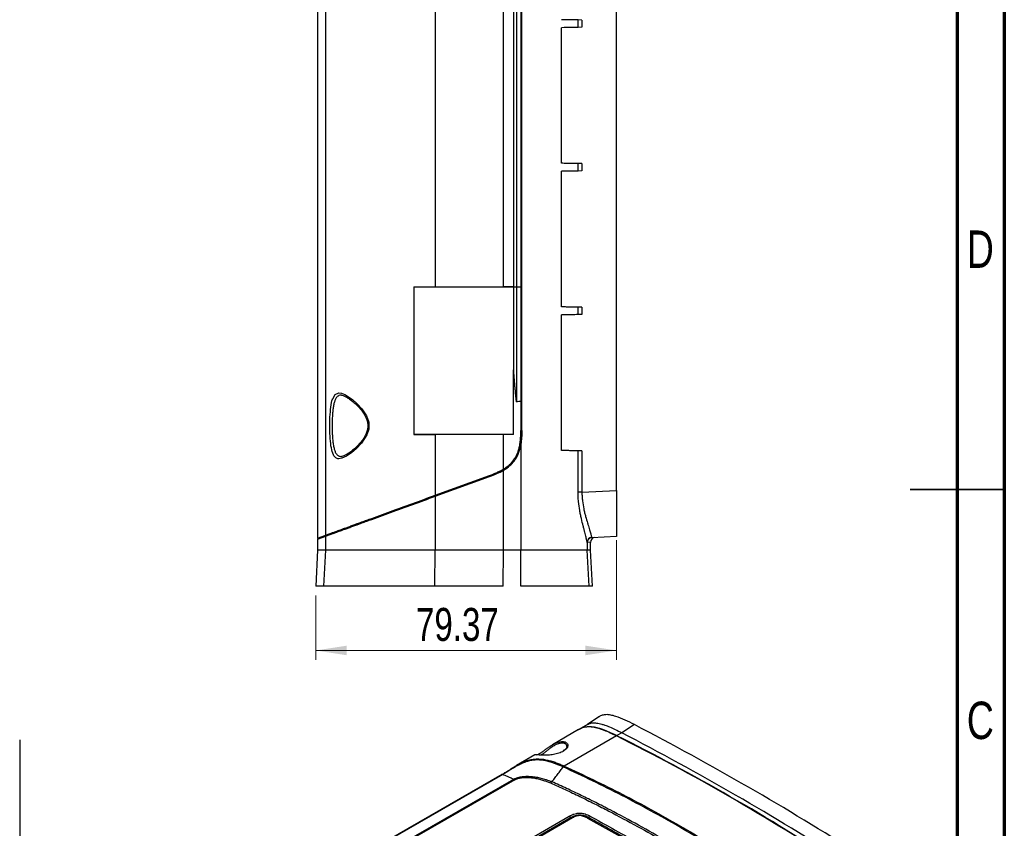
# Model space of a CAD drawing. Header units: inches. Extents: x 0.6 to 16.3, y 0.2 to 11.5.
# Tile 21 of 24: x 12.2 to 16.3, y 4.4 to 7.8. Entities that reach past the tile are written whole.
import ezdxf

# ---------------------------------------------------------------- set-up
doc = ezdxf.new("R2010")
doc.units = ezdxf.units.IN
doc.header["$MEASUREMENT"] = 0
doc.styles.add('SLDTEXTSTYLE0', font='TXT', dxfattribs={"width": 0.75})
doc.dimstyles.new('SLDDIMSTYLE3', dxfattribs={"dimtxt": 0.137795, "dimasz": 0.13, "dimexe": 0, "dimexo": 0.0625, "dimgap": 0.034449, "dimtad": 1, "dimlfac": 2.5, "dimrnd": 1e-09, "dimzin": 12, "dimdsep": 46, "dimtxsty": 'SLDTEXTSTYLE0', "dimsah": 1, "dimcen": 0.09, "dimadec": 0, "dimazin": 3, "dimtfac": 1, "dimtofl": 0, "dimtmove": 0, "dimatfit": 3, "dimfxl": 1, "dimfrac": 2, "dimtolj": 1, "dimtzin": 12, "dimarcsym": 0})

# ---------------------------------------------------------------- blocks, each defined once
blk = doc.blocks.new('_D_6')
at = {"color": 7, "linetype": 'Continuous', "lineweight": 18}
for p, q in [((14.7187, 5.635), (14.7187, 5.1344)), ((13.4616, 5.403), (13.4616, 5.1344)), ((13.4616, 5.1738), (14.7187, 5.1738))]:
    blk.add_line(p, q, dxfattribs=at)
for points in [[(13.4616, 5.1738), (13.5916, 5.1538), (13.5916, 5.1938)], [(14.7187, 5.1738), (14.5887, 5.1938), (14.5887, 5.1538)]]:
    blk.add_solid(points, dxfattribs=at)
at = {"color": 7, "linetype": 'Continuous', "lineweight": 18, "insert": (13.8807, 5.3514), "char_height": 0.1378, "attachment_point": 1, "style": 'SLDTEXTSTYLE0'}
blk.add_mtext('79.37', dxfattribs=at)

msp = doc.modelspace()

# ---------------------------------------------------------------- linework, layer by layer
at = {"color": 7, "linetype": 'Continuous', "lineweight": 70}
for p, q in [((16.3386, 11.4961), (16.3386, 0.1969)), ((16.1417, 11.2992), (16.1417, 0.3937))]:
    msp.add_line(p, q, dxfattribs=at)
at = {"color": 7, "linetype": 'Continuous', "lineweight": 25}
for p, q in [((13.9614, 10.3624), (13.9614, 6.6928)), ((14.7187, 5.8421), (14.7187, 10.3427)), ((14.246, 6.6928), (14.246, 10.2532)), ((14.3227, 6.0924), (14.3227, 10.0924)), ((14.2887, 6.6924), (14.2887, 9.4924)), ((14.3007, 9.4924), (14.3007, 6.6924)), ((14.3187, 9.4924), (14.3187, 6.6924)), ((13.5037, 5.6558), (13.5037, 7.9569)), ((13.4695, 7.919), (13.4695, 5.6433)), ((14.4892, 7.2091), (14.4892, 7.7757)), ((14.5578, 7.7769), (14.5578, 7.8079)), ((14.574, 7.8076), (14.5578, 7.8079)), ((14.574, 7.7772), (14.5578, 7.7769)), ((14.574, 7.8076), (14.574, 7.7772)), ((14.5578, 7.1769), (14.5578, 7.2079)), ((14.574, 7.2076), (14.5578, 7.2079)), ((14.574, 7.2076), (14.574, 7.1772)), ((14.4892, 6.6091), (14.4892, 7.1757)), ((14.574, 7.1772), (14.5578, 7.1769)), ((13.8719, 6.6924), (13.8715, 6.6928)), ((13.8715, 6.6928), (13.8715, 6.076)), ((13.8719, 6.6924), (13.8719, 6.0764)), ((14.2879, 6.6924), (14.2882, 6.6928)), ((14.2887, 6.6924), (14.3007, 6.6924)), ((14.3007, 6.6924), (14.3187, 6.6924)), ((14.5578, 6.5769), (14.5578, 6.6079)), ((14.574, 6.6076), (14.5578, 6.6079)), ((14.574, 6.6076), (14.574, 6.5772)), ((14.4892, 6.0091), (14.4892, 6.5757)), ((14.574, 6.5772), (14.5578, 6.5769)), ((14.2879, 6.0764), (14.2879, 6.3467)), ((14.2882, 6.076), (14.2882, 6.3466)), ((14.3187, 6.2153), (14.3187, 6.0924)), ((14.3227, 6.1025), (14.3187, 6.1024)), ((13.8719, 6.0764), (13.8715, 6.076)), ((13.9614, 6.076), (13.9614, 5.8224)), ((14.246, 5.9316), (14.246, 6.076)), ((14.2879, 6.0764), (14.2882, 6.076)), ((14.3187, 6.0352), (14.3187, 5.5924)), ((14.5578, 5.8346), (14.5578, 6.0079)), ((14.574, 6.0076), (14.5578, 6.0079)), ((14.574, 6.0076), (14.574, 5.8346)), ((14.246, 5.5924), (14.246, 5.9269)), ((13.9614, 5.8224), (14.1871, 5.9045)), ((13.9614, 5.8181), (14.1884, 5.9007)), ((14.574, 5.8346), (14.7187, 5.8421)), ((14.7187, 5.8421), (14.7187, 5.6504)), ((13.9614, 5.8181), (13.9614, 5.5924)), ((14.574, 5.8346), (14.5578, 5.8346)), ((13.5619, 5.677), (13.5619, 5.6733)), ((13.4695, 5.6433), (13.5037, 5.6558)), ((13.4695, 5.6391), (13.5037, 5.6515)), ((13.4695, 5.6391), (13.4695, 5.5924)), ((13.5037, 5.5924), (13.5037, 5.6515)), ((13.5195, 5.6615), (13.526, 5.6616)), ((13.5619, 5.6733), (13.5619, 5.6727)), ((14.7187, 5.6504), (14.615, 5.645)), ((14.5957, 5.6259), (14.5957, 5.5924)), ((14.6095, 5.5924), (14.6095, 5.6257)), ((13.4695, 5.5924), (13.4616, 5.4424)), ((13.5037, 5.5924), (13.4695, 5.5924)), ((13.4959, 5.4424), (13.5037, 5.5924)), ((13.9595, 5.4424), (13.9614, 5.5924)), ((14.246, 5.5924), (13.9614, 5.5924)), ((14.2445, 5.4424), (14.246, 5.5924)), ((14.3187, 5.4424), (14.3187, 5.5924)), ((14.6036, 5.4424), (14.5957, 5.5924)), ((14.6095, 5.5924), (14.5957, 5.5924)), ((14.6174, 5.4424), (14.6095, 5.5924)), ((13.4959, 5.4424), (13.4616, 5.4424)), ((14.2445, 5.4424), (13.9595, 5.4424)), ((14.6174, 5.4424), (14.6036, 5.4424)), ((14.645, 4.8965), (14.5965, 4.8641)), ((14.5973, 4.8646), (14.5612, 4.8438)), ((14.793, 4.8638), (14.7401, 4.8299)), ((14.5597, 4.8429), (14.4504, 4.7798)), ((14.7177, 4.817), (14.4995, 4.691)), ((14.7401, 4.8299), (14.7192, 4.8179)), ((12.2249, 4.8007), (12.2249, 4.2472)), ((14.3765, 4.7371), (14.3003, 4.6931)), ((14.2389, 4.6556), (13.7631, 4.3809)), ((14.2434, 4.6557), (13.7676, 4.3811)), ((14.2874, 4.6352), (13.8235, 4.3674)), ((14.2929, 4.6332), (13.829, 4.3655)), ((14.1281, 4.2543), (14.5212, 4.4812)), ((14.5256, 4.4739), (14.1326, 4.247)), ((14.535, 4.4745), (14.1403, 4.2467)), ((14.5212, 4.4812), (14.5256, 4.4739)), ((14.602, 4.4703), (14.6021, 4.4753)), ((14.6021, 4.4753), (14.6062, 4.4826))]:
    msp.add_line(p, q, dxfattribs=at)
at = {"color": 8, "linetype": 'Continuous', "lineweight": 25}
for p, q in [((13.5667, 5.9845), (13.5691, 5.9847)), ((14.2562, 5.9334), (14.2562, 5.9387)), ((14.6095, 5.6257), (14.596, 5.625)), ((14.5256, 4.4691), (14.5256, 4.4739))]:
    msp.add_line(p, q, dxfattribs=at)
at = {"color": 7, "linetype": 'Continuous', "lineweight": 35}
for p, q in [((16.3386, 5.8465), (15.9449, 5.8465)), ((16.1417, 5.8465), (16.3386, 5.8465))]:
    msp.add_line(p, q, dxfattribs=at)
at = {"color": 8, "linetype": 'Continuous', "lineweight": 25, "flags": 128}
msp.add_lwpolyline([(13.5328, 6.2256), (13.5426, 6.2437), (13.5576, 6.2503), (13.5697, 6.2485), (13.5836, 6.2428), (13.6153, 6.2217), (13.6352, 6.2045), (13.6545, 6.1837), (13.6738, 6.1544), (13.6829, 6.1271), (13.6836, 6.1024), (13.6829, 6.0977), (13.6755, 6.0742), (13.6536, 6.04), (13.6324, 6.0177), (13.6108, 5.9996), (13.5899, 5.9854), (13.5712, 5.9767), (13.5579, 5.9745), (13.5579, 5.9745)], dxfattribs=at)
at = {"color": 7, "linetype": 'Continuous', "lineweight": 25}
for centre, radius, start, end in [((14.6157, 5.6258), 0.02, 93.2369, 179.7915), ((14.616, 5.625), 0.02, 93.0036, 180.0045), ((14.6295, 5.6257), 0.02, 93, 180.7657), ((9.1794, -5.9462), 12.1807, 57.44818, 62.55719), ((9.1282, -5.9768), 12.177, 57.44818, 62.55719)]:
    msp.add_arc(centre, radius, start, end, dxfattribs=at)
for centre in [(11.8665, -7.9087), (11.8681, -7.9079)]:
    msp.add_ellipse(centre, major_axis=(-1.0176, 13.5209), ratio=0.715187, start_param=5.777804, end_param=5.880734, dxfattribs=at)
for points, knots in [([(14.5578, 7.8079), (14.5496, 7.808), (14.5397, 7.8082), (14.5224, 7.8085), (14.5161, 7.8086), (14.503, 7.8088), (14.4962, 7.809), (14.4892, 7.8091)], [0, 0, 0, 0, 0.5, 0.5, 0.75, 0.75, 1, 1, 1, 1]), ([(14.5578, 7.7769), (14.5496, 7.7768), (14.5397, 7.7766), (14.5163, 7.7762), (14.5032, 7.776), (14.4892, 7.7757)], [0, 0, 0, 0, 0.5, 0.5, 1, 1, 1, 1]), ([(14.5578, 7.2079), (14.5496, 7.208), (14.5397, 7.2082), (14.5224, 7.2085), (14.5161, 7.2086), (14.503, 7.2088), (14.4962, 7.209), (14.4892, 7.2091)], [0, 0, 0, 0, 0.5, 0.5, 0.75, 0.75, 1, 1, 1, 1]), ([(14.5578, 7.1769), (14.5496, 7.1768), (14.5397, 7.1766), (14.5163, 7.1762), (14.5032, 7.176), (14.4892, 7.1757)], [0, 0, 0, 0, 0.5, 0.5, 1, 1, 1, 1]), ([(14.2887, 6.3489), (14.2887, 6.3536), (14.2887, 6.363), (14.2887, 6.3773), (14.2887, 6.394), (14.2887, 6.4131), (14.2887, 6.4417), (14.2887, 6.4776), (14.2887, 6.5205), (14.2887, 6.5635), (14.2887, 6.6064), (14.2887, 6.6423), (14.2887, 6.6709), (14.2887, 6.6852), (14.2887, 6.6924)], [0, 0, 0, 0, 0.0410495, 0.0827258, 0.1250304, 0.1866941, 0.2500079, 0.3749694, 0.4999394, 0.6249295, 0.7499426, 0.8749706, 0.9374861, 1, 1, 1, 1]), ([(14.3007, 6.6924), (14.3007, 6.6724), (14.3007, 6.6325), (14.3007, 6.5725), (14.3007, 6.5126), (14.3007, 6.469), (14.3007, 6.441), (14.3007, 6.4278), (14.3007, 6.4124), (14.3007, 6.3949), (14.3007, 6.3752), (14.3007, 6.3534), (14.3007, 6.3295), (14.3007, 6.3034), (14.3007, 6.2751), (14.3007, 6.2447), (14.3007, 6.2238), (14.3007, 6.213)], [0, 0, 0, 0, 0.124783, 0.249521, 0.374188, 0.498774, 0.521786, 0.549302, 0.58132, 0.617841, 0.658865, 0.704393, 0.754432, 0.808991, 0.868087, 0.931743, 1, 1, 1, 1]), ([(14.5578, 6.6079), (14.5496, 6.608), (14.5397, 6.6082), (14.5224, 6.6085), (14.5161, 6.6086), (14.503, 6.6088), (14.4962, 6.609), (14.4892, 6.6091)], [0, 0, 0, 0, 0.5, 0.5, 0.75, 0.75, 1, 1, 1, 1]), ([(14.5578, 6.5769), (14.5496, 6.5768), (14.5397, 6.5766), (14.5163, 6.5762), (14.5032, 6.576), (14.4892, 6.5757)], [0, 0, 0, 0, 0.5, 0.5, 1, 1, 1, 1]), ([(14.3007, 6.213), (14.3, 6.2186), (14.2987, 6.2298), (14.297, 6.2467), (14.2953, 6.2637), (14.2932, 6.2863), (14.2909, 6.3147), (14.2894, 6.3374), (14.2887, 6.3489)], [0, 0, 0, 0, 0.123248, 0.24766, 0.373244, 0.500003, 0.746718, 1, 1, 1, 1]), ([(13.5356, 5.9914), (13.5324, 6.0001), (13.5262, 6.0173), (13.5219, 6.0577), (13.5201, 6.103), (13.5208, 6.1499), (13.5245, 6.1912), (13.5282, 6.2175), (13.5324, 6.2248), (13.5328, 6.2256)], [0, 0, 0, 0, 0.167341, 0.33057, 0.492837, 0.655075, 0.817659, 0.980947, 1, 1, 1, 1]), ([(13.5694, 6.24), (13.5703, 6.24), (13.5733, 6.24), (13.5816, 6.2371), (13.5932, 6.2309), (13.607, 6.2215), (13.6226, 6.209), (13.6394, 6.1932), (13.6547, 6.1756), (13.6666, 6.1578), (13.6743, 6.1416), (13.6789, 6.1252), (13.6799, 6.1085), (13.6772, 6.092), (13.6713, 6.0761), (13.6624, 6.0602), (13.6504, 6.0441), (13.6356, 6.0278), (13.6223, 6.0157), (13.6144, 6.0093), (13.612, 6.0074)], [0, 0, 0, 0, 0.02777, 0.089222, 0.150879, 0.21554, 0.285553, 0.359872, 0.436642, 0.493946, 0.542792, 0.585412, 0.630399, 0.673575, 0.718256, 0.768033, 0.825938, 0.892965, 0.968428, 1, 1, 1, 1]), ([(14.246, 5.9316), (14.2476, 5.9326), (14.2508, 5.9345), (14.2554, 5.9376), (14.2598, 5.9407), (14.2639, 5.9439), (14.2679, 5.9471), (14.2717, 5.9504), (14.2753, 5.9537), (14.2787, 5.9571), (14.2861, 5.9651), (14.2963, 5.979), (14.3051, 5.9976), (14.3106, 6.015), (14.3139, 6.0297), (14.3161, 6.0445), (14.3176, 6.0594), (14.3185, 6.0755), (14.3186, 6.0867), (14.3187, 6.0924)], [0, 0, 0, 0, 0.0306918, 0.0605633, 0.0896576, 0.1180185, 0.14569, 0.1727171, 0.1991451, 0.2250198, 0.2503875, 0.3741302, 0.4996946, 0.5803757, 0.6666009, 0.7406723, 0.8208088, 0.9072014, 1, 1, 1, 1]), ([(14.3227, 6.0924), (14.3227, 6.0829), (14.3224, 6.0733), (14.3212, 6.0542), (14.3203, 6.0447), (14.3187, 6.0352)], [0, 0, 0, 0, 0.5, 0.5, 1, 1, 1, 1]), ([(13.612, 6.0074), (13.6092, 6.0053), (13.6016, 5.9995), (13.5904, 5.9923), (13.5791, 5.9867), (13.572, 5.9845), (13.5696, 5.9847), (13.5691, 5.9847)], [0, 0, 0, 0, 0.161711, 0.431675, 0.67891, 0.939775, 1, 1, 1, 1]), ([(14.246, 5.9269), (14.2557, 5.9326), (14.2649, 5.939), (14.2775, 5.9502), (14.2815, 5.9542), (14.2891, 5.9627), (14.2925, 5.9672), (14.3019, 5.9812), (14.3068, 5.9913), (14.3144, 6.0128), (14.3169, 6.0239), (14.3187, 6.0352)], [0, 0, 0, 0, 0.25, 0.25, 0.375, 0.375, 0.5, 0.5, 0.75, 0.75, 1, 1, 1, 1]), ([(14.5578, 6.0079), (14.5496, 6.008), (14.5397, 6.0082), (14.5224, 6.0085), (14.5161, 6.0086), (14.503, 6.0088), (14.4962, 6.009), (14.4892, 6.0091)], [0, 0, 0, 0, 0.5, 0.5, 0.75, 0.75, 1, 1, 1, 1]), ([(14.1871, 5.9045), (14.19, 5.9056), (14.1956, 5.9077), (14.2039, 5.911), (14.2119, 5.9143), (14.2194, 5.9176), (14.2266, 5.9211), (14.2334, 5.9245), (14.2399, 5.928), (14.244, 5.9304), (14.246, 5.9316)], [0, 0, 0, 0, 0.142799, 0.280392, 0.412828, 0.540168, 0.662476, 0.779826, 0.892303, 1, 1, 1, 1]), ([(14.1884, 5.9007), (14.1984, 5.9044), (14.2082, 5.9082), (14.2274, 5.9168), (14.2368, 5.9215), (14.246, 5.9269)], [0, 0, 0, 0, 0.5, 0.5, 1, 1, 1, 1]), ([(13.5037, 5.6558), (13.5055, 5.6564), (13.5079, 5.6573), (13.5132, 5.6592), (13.5152, 5.66), (13.5201, 5.6618), (13.523, 5.6628), (13.5298, 5.6653), (13.5338, 5.6667), (13.5432, 5.6702), (13.5487, 5.6722), (13.5585, 5.6757), (13.562, 5.677), (13.5696, 5.6798), (13.5738, 5.6813), (13.5826, 5.6845), (13.5874, 5.6862), (13.5974, 5.6899), (13.6028, 5.6918), (13.6195, 5.6979), (13.6316, 5.7023), (13.6509, 5.7094), (13.6576, 5.7118), (13.6712, 5.7167), (13.6782, 5.7193), (13.6994, 5.727), (13.714, 5.7323), (13.7437, 5.7431), (13.7588, 5.7486), (13.8046, 5.7653), (13.8357, 5.7766), (13.8982, 5.7994), (13.9297, 5.8108), (13.9614, 5.8224)], [0, 0, 0, 0, 0.125, 0.125, 0.1875, 0.1875, 0.25, 0.25, 0.3125, 0.3125, 0.375, 0.375, 0.40625, 0.40625, 0.4375, 0.4375, 0.46875, 0.46875, 0.5, 0.5, 0.5625, 0.5625, 0.59375, 0.59375, 0.625, 0.625, 0.6875, 0.6875, 0.75, 0.75, 0.875, 0.875, 1, 1, 1, 1]), ([(13.5037, 5.6515), (13.5055, 5.6522), (13.5079, 5.653), (13.5132, 5.655), (13.5152, 5.6557), (13.5201, 5.6575), (13.523, 5.6585), (13.5298, 5.661), (13.5338, 5.6625), (13.5432, 5.6659), (13.5487, 5.6679), (13.5585, 5.6715), (13.562, 5.6727), (13.5696, 5.6755), (13.5738, 5.677), (13.5826, 5.6803), (13.5874, 5.682), (13.5974, 5.6856), (13.6028, 5.6876), (13.6195, 5.6937), (13.6316, 5.6981), (13.6509, 5.7051), (13.6576, 5.7075), (13.6712, 5.7125), (13.6782, 5.715), (13.6994, 5.7228), (13.714, 5.7281), (13.7437, 5.7389), (13.7588, 5.7444), (13.8046, 5.7611), (13.8357, 5.7723), (13.8982, 5.7951), (13.9297, 5.8066), (13.9614, 5.8181)], [0, 0, 0, 0, 0.125, 0.125, 0.1875, 0.1875, 0.25, 0.25, 0.3125, 0.3125, 0.375, 0.375, 0.40625, 0.40625, 0.4375, 0.4375, 0.46875, 0.46875, 0.5, 0.5, 0.5625, 0.5625, 0.59375, 0.59375, 0.625, 0.625, 0.6875, 0.6875, 0.75, 0.75, 0.875, 0.875, 1, 1, 1, 1]), ([(14.5957, 5.6259), (14.5957, 5.626), (14.5957, 5.6262), (14.5956, 5.6266), (14.5955, 5.6272), (14.5953, 5.628), (14.595, 5.6298), (14.5947, 5.6313), (14.5939, 5.6348), (14.5934, 5.6369), (14.5924, 5.6416), (14.5917, 5.6443), (14.5896, 5.6531), (14.5879, 5.6599), (14.5849, 5.6716), (14.5838, 5.6758), (14.5816, 5.6846), (14.5804, 5.6892), (14.5767, 5.7035), (14.5742, 5.7137), (14.5705, 5.7301), (14.5692, 5.7357), (14.5669, 5.7473), (14.5657, 5.7531), (14.5626, 5.771), (14.5609, 5.7832), (14.559, 5.8022), (14.5585, 5.8087), (14.5579, 5.8216), (14.5578, 5.8281), (14.5578, 5.8346)], [0, 0, 0, 0, 0.015625, 0.015625, 0.03125, 0.0625, 0.0625, 0.125, 0.125, 0.1875, 0.1875, 0.25, 0.25, 0.375, 0.375, 0.4375, 0.4375, 0.5, 0.5, 0.625, 0.625, 0.6875, 0.6875, 0.75, 0.75, 0.875, 0.875, 0.9375, 0.9375, 1, 1, 1, 1]), ([(14.574, 5.8346), (14.574, 5.8285), (14.5742, 5.8225), (14.5748, 5.8105), (14.5754, 5.8046), (14.5774, 5.7871), (14.5793, 5.7759), (14.5827, 5.7597), (14.584, 5.7544), (14.5865, 5.7439), (14.5879, 5.7389), (14.5919, 5.7242), (14.5946, 5.7151), (14.5984, 5.7023), (14.5996, 5.6982), (14.602, 5.6904), (14.6031, 5.6867), (14.6062, 5.6763), (14.608, 5.6702), (14.6102, 5.6623), (14.6109, 5.6599), (14.612, 5.6557), (14.6125, 5.6538), (14.6138, 5.649), (14.6143, 5.6469), (14.6146, 5.6458)], [0, 0, 0, 0, 0.0625, 0.0625, 0.125, 0.125, 0.25, 0.25, 0.3125, 0.3125, 0.375, 0.375, 0.5, 0.5, 0.5625, 0.5625, 0.625, 0.625, 0.75, 0.75, 0.8125, 0.8125, 0.875, 0.875, 1, 1, 1, 1]), ([(13.9614, 5.5924), (13.9221, 5.5924), (13.8865, 5.5924), (13.8384, 5.5924), (13.8232, 5.5924), (13.8018, 5.5924), (13.795, 5.5924), (13.7849, 5.5924), (13.7817, 5.5924), (13.7768, 5.5924), (13.7752, 5.5924), (13.7728, 5.5924), (13.7721, 5.5924), (13.7709, 5.5924), (13.7705, 5.5924), (13.7699, 5.5924), (13.7697, 5.5924), (13.7693, 5.5924), (13.7692, 5.5924), (13.7687, 5.5924), (13.7684, 5.5924), (13.7678, 5.5924), (13.7676, 5.5924), (13.7668, 5.5924), (13.7662, 5.5924), (13.7646, 5.5924), (13.7635, 5.5924), (13.7603, 5.5924), (13.7582, 5.5924), (13.7518, 5.5924), (13.7477, 5.5924), (13.7355, 5.5924), (13.7276, 5.5924), (13.7126, 5.5924), (13.7053, 5.5924), (13.6949, 5.5924), (13.6915, 5.5924), (13.6866, 5.5924), (13.6849, 5.5924), (13.6825, 5.5924), (13.6817, 5.5924), (13.6805, 5.5924), (13.6801, 5.5924), (13.6793, 5.5924), (13.6789, 5.5924), (13.6781, 5.5924), (13.6775, 5.5924), (13.6766, 5.5924), (13.6761, 5.5924), (13.6747, 5.5924), (13.6738, 5.5924), (13.671, 5.5924), (13.6691, 5.5924), (13.6637, 5.5924), (13.6601, 5.5924), (13.6496, 5.5924), (13.643, 5.5924), (13.624, 5.5924), (13.6125, 5.5924), (13.5922, 5.5924), (13.5829, 5.5924), (13.5704, 5.5924), (13.5664, 5.5924), (13.5608, 5.5924), (13.559, 5.5924), (13.5564, 5.5924), (13.5555, 5.5924), (13.5543, 5.5924), (13.5538, 5.5924), (13.5532, 5.5924), (13.553, 5.5924), (13.5526, 5.5924), (13.5524, 5.5924), (13.552, 5.5924), (13.5518, 5.5924), (13.5515, 5.5924), (13.5513, 5.5924), (13.5508, 5.5924), (13.5505, 5.5924), (13.5495, 5.5924), (13.5489, 5.5924), (13.5469, 5.5924), (13.5456, 5.5924), (13.5419, 5.5924), (13.5395, 5.5924), (13.5351, 5.5924), (13.5329, 5.5924), (13.5299, 5.5924), (13.5289, 5.5924), (13.5275, 5.5924), (13.527, 5.5924), (13.5263, 5.5924), (13.5261, 5.5924), (13.5258, 5.5924), (13.5257, 5.5924), (13.5255, 5.5924), (13.5254, 5.5924), (13.5253, 5.5924), (13.5253, 5.5924), (13.5252, 5.5924), (13.5251, 5.5924), (13.525, 5.5924), (13.525, 5.5924), (13.5249, 5.5924), (13.5248, 5.5924), (13.5246, 5.5924), (13.5244, 5.5924), (13.5239, 5.5924), (13.5236, 5.5924), (13.5227, 5.5924), (13.5221, 5.5924), (13.5204, 5.5924), (13.5192, 5.5924), (13.516, 5.5924), (13.514, 5.5924), (13.5086, 5.5924), (13.5058, 5.5924), (13.5037, 5.5924)], [0, 0, 0, 0, 0.125, 0.125, 0.1875, 0.1875, 0.21875, 0.21875, 0.234375, 0.234375, 0.242188, 0.242188, 0.246094, 0.246094, 0.248047, 0.248047, 0.249023, 0.249023, 0.25, 0.25, 0.250977, 0.250977, 0.251953, 0.251953, 0.253906, 0.253906, 0.257812, 0.257812, 0.265625, 0.265625, 0.28125, 0.28125, 0.3125, 0.3125, 0.34375, 0.34375, 0.359375, 0.359375, 0.367188, 0.367188, 0.371094, 0.371094, 0.373047, 0.373047, 0.375, 0.375, 0.376953, 0.376953, 0.378906, 0.378906, 0.382812, 0.382812, 0.390625, 0.390625, 0.40625, 0.40625, 0.4375, 0.4375, 0.5, 0.5, 0.5625, 0.5625, 0.59375, 0.59375, 0.609375, 0.609375, 0.617188, 0.617188, 0.621094, 0.621094, 0.623047, 0.623047, 0.625, 0.625, 0.626953, 0.626953, 0.628906, 0.628906, 0.632812, 0.632812, 0.640625, 0.640625, 0.65625, 0.65625, 0.6875, 0.6875, 0.71875, 0.71875, 0.734375, 0.734375, 0.742188, 0.742188, 0.746094, 0.746094, 0.748047, 0.748047, 0.749023, 0.749023, 0.75, 0.75, 0.750977, 0.750977, 0.751953, 0.751953, 0.753906, 0.753906, 0.757812, 0.757812, 0.765625, 0.765625, 0.78125, 0.78125, 0.8125, 0.8125, 0.875, 0.875, 1, 1, 1, 1]), ([(14.5957, 5.5924), (14.5949, 5.5924), (14.591, 5.5924), (14.5731, 5.5924), (14.5591, 5.5924), (14.5281, 5.5924), (14.516, 5.5924), (14.4881, 5.5924), (14.4722, 5.5924), (14.4182, 5.5924), (14.3736, 5.5924), (14.3187, 5.5924)], [0, 0, 0, 0, 0.25, 0.25, 0.5, 0.5, 0.625, 0.625, 0.75, 0.75, 1, 1, 1, 1]), ([(13.9595, 5.4424), (13.9202, 5.4424), (13.8844, 5.4424), (13.836, 5.4424), (13.8208, 5.4424), (13.7992, 5.4424), (13.7923, 5.4424), (13.7822, 5.4424), (13.7789, 5.4424), (13.774, 5.4424), (13.7724, 5.4424), (13.77, 5.4424), (13.7692, 5.4424), (13.768, 5.4424), (13.7676, 5.4424), (13.767, 5.4424), (13.7668, 5.4424), (13.7664, 5.4424), (13.7663, 5.4424), (13.7658, 5.4424), (13.7655, 5.4424), (13.7649, 5.4424), (13.7647, 5.4424), (13.7638, 5.4424), (13.7633, 5.4424), (13.7616, 5.4424), (13.7605, 5.4424), (13.7573, 5.4424), (13.7551, 5.4424), (13.7487, 5.4424), (13.7445, 5.4424), (13.7322, 5.4424), (13.7243, 5.4424), (13.709, 5.4424), (13.7016, 5.4424), (13.691, 5.4424), (13.6876, 5.4424), (13.6825, 5.4424), (13.6809, 5.4424), (13.6784, 5.4424), (13.6776, 5.4424), (13.6763, 5.4424), (13.6759, 5.4424), (13.6751, 5.4424), (13.6748, 5.4424), (13.6739, 5.4424), (13.6733, 5.4424), (13.6724, 5.4424), (13.6719, 5.4424), (13.6705, 5.4424), (13.6695, 5.4424), (13.6666, 5.4424), (13.6648, 5.4424), (13.6592, 5.4424), (13.6555, 5.4424), (13.6448, 5.4424), (13.638, 5.4424), (13.6185, 5.4424), (13.6068, 5.4424), (13.5859, 5.4424), (13.5763, 5.4424), (13.5635, 5.4424), (13.5594, 5.4424), (13.5537, 5.4424), (13.5519, 5.4424), (13.5492, 5.4424), (13.5483, 5.4424), (13.547, 5.4424), (13.5466, 5.4424), (13.5459, 5.4424), (13.5457, 5.4424), (13.5453, 5.4424), (13.5451, 5.4424), (13.5447, 5.4424), (13.5445, 5.4424), (13.5442, 5.4424), (13.544, 5.4424), (13.5435, 5.4424), (13.5432, 5.4424), (13.5421, 5.4424), (13.5415, 5.4424), (13.5395, 5.4424), (13.5382, 5.4424), (13.5344, 5.4424), (13.532, 5.4424), (13.5274, 5.4424), (13.5253, 5.4424), (13.5222, 5.4424), (13.5212, 5.4424), (13.5198, 5.4424), (13.5193, 5.4424), (13.5186, 5.4424), (13.5184, 5.4424), (13.5181, 5.4424), (13.5179, 5.4424), (13.5178, 5.4424), (13.5177, 5.4424), (13.5176, 5.4424), (13.5175, 5.4424), (13.5174, 5.4424), (13.5174, 5.4424), (13.5173, 5.4424), (13.5173, 5.4424), (13.5172, 5.4424), (13.5171, 5.4424), (13.5168, 5.4424), (13.5167, 5.4424), (13.5162, 5.4424), (13.5159, 5.4424), (13.515, 5.4424), (13.5144, 5.4424), (13.5126, 5.4424), (13.5115, 5.4424), (13.5082, 5.4424), (13.5062, 5.4424), (13.5008, 5.4424), (13.4979, 5.4424), (13.4959, 5.4424)], [0, 0, 0, 0, 0.125, 0.125, 0.1875, 0.1875, 0.21875, 0.21875, 0.234375, 0.234375, 0.242188, 0.242188, 0.246094, 0.246094, 0.248047, 0.248047, 0.249023, 0.249023, 0.25, 0.25, 0.250977, 0.250977, 0.251953, 0.251953, 0.253906, 0.253906, 0.257812, 0.257812, 0.265625, 0.265625, 0.28125, 0.28125, 0.3125, 0.3125, 0.34375, 0.34375, 0.359375, 0.359375, 0.367188, 0.367188, 0.371094, 0.371094, 0.373047, 0.373047, 0.375, 0.375, 0.376953, 0.376953, 0.378906, 0.378906, 0.382812, 0.382812, 0.390625, 0.390625, 0.40625, 0.40625, 0.4375, 0.4375, 0.5, 0.5, 0.5625, 0.5625, 0.59375, 0.59375, 0.609375, 0.609375, 0.617188, 0.617188, 0.621094, 0.621094, 0.623047, 0.623047, 0.625, 0.625, 0.626953, 0.626953, 0.628906, 0.628906, 0.632812, 0.632812, 0.640625, 0.640625, 0.65625, 0.65625, 0.6875, 0.6875, 0.71875, 0.71875, 0.734375, 0.734375, 0.742188, 0.742188, 0.746094, 0.746094, 0.748047, 0.748047, 0.749023, 0.749023, 0.75, 0.75, 0.750977, 0.750977, 0.751953, 0.751953, 0.753906, 0.753906, 0.757812, 0.757812, 0.765625, 0.765625, 0.78125, 0.78125, 0.8125, 0.8125, 0.875, 0.875, 1, 1, 1, 1]), ([(14.6036, 5.4424), (14.6028, 5.4424), (14.5988, 5.4424), (14.5805, 5.4424), (14.566, 5.4424), (14.5336, 5.4424), (14.521, 5.4424), (14.4919, 5.4424), (14.4755, 5.4424), (14.4199, 5.4424), (14.3745, 5.4424), (14.3191, 5.4424), (14.3189, 5.4424), (14.3188, 5.4424), (14.3187, 5.4424)], [0, 0, 0, 0, 0.25, 0.25, 0.5, 0.5, 0.625, 0.625, 0.75, 0.75, 1, 1, 1, 1.000618, 1.000618, 1.000618, 1.000618]), ([(14.793, 4.8638), (14.78, 4.8704), (14.754, 4.8835), (14.7209, 4.8971), (14.694, 4.9044), (14.6748, 4.9064), (14.6585, 4.9035), (14.6489, 4.9001), (14.6452, 4.8965), (14.6451, 4.8964)], [0, 0, 0, 0, 0.245749, 0.492733, 0.630256, 0.76998, 0.88203, 0.997451, 1, 1, 1, 1]), ([(14.7192, 4.8179), (14.7108, 4.822), (14.694, 4.8301), (14.6719, 4.8394), (14.6532, 4.8461), (14.6351, 4.8515), (14.6138, 4.8555), (14.5945, 4.8552), (14.5805, 4.8522), (14.5698, 4.8486), (14.5626, 4.8443), (14.5583, 4.8416)], [0, 0, 0, 0, 0.1581237, 0.3164762, 0.4094646, 0.5026465, 0.6475446, 0.7954474, 0.8522664, 0.9095128, 1, 1, 1, 1]), ([(14.7177, 4.817), (14.7008, 4.8251), (14.6741, 4.8379), (14.6387, 4.8496), (14.6123, 4.8546), (14.5899, 4.8542), (14.5722, 4.8498), (14.5633, 4.8445), (14.56, 4.8425)], [0, 0, 0, 0, 0.323515, 0.513812, 0.661963, 0.813187, 0.929702, 1, 1, 1, 1]), ([(14.5975, 4.8641), (14.5997, 4.8655), (14.6059, 4.8694), (14.6187, 4.8717), (14.6327, 4.8713), (14.6457, 4.869), (14.6572, 4.8661), (14.6719, 4.8613), (14.6907, 4.8538), (14.7143, 4.8431), (14.7312, 4.8345), (14.7401, 4.8299)], [0, 0, 0, 0, 0.063104, 0.176604, 0.297259, 0.369584, 0.447772, 0.532105, 0.667, 0.822858, 1, 1, 1, 1]), ([(14.3855, 4.7376), (14.3876, 4.7383), (14.392, 4.74), (14.4026, 4.7463), (14.4138, 4.7543), (14.4245, 4.7623), (14.4357, 4.7705), (14.4486, 4.779), (14.4625, 4.7865), (14.4759, 4.7914), (14.4905, 4.7942), (14.4987, 4.7925), (14.5036, 4.7915)], [0, 0, 0, 0, 0.076132, 0.165131, 0.260249, 0.335123, 0.412003, 0.523779, 0.638801, 0.740143, 0.844871, 1, 1, 1, 1]), ([(14.5108, 4.7723), (14.5107, 4.7714), (14.5105, 4.7692), (14.5081, 4.7646), (14.5035, 4.7592), (14.4985, 4.7557), (14.4961, 4.754)], [0, 0, 0, 0, 0.185754, 0.449601, 0.728556, 1, 1, 1, 1]), ([(14.3978, 4.7369), (14.3967, 4.737), (14.3903, 4.7374), (14.3813, 4.738), (14.3766, 4.7375), (14.3765, 4.7371), (14.3765, 4.737)], [0, 0, 0, 0, 0.085159, 0.502294, 0.964613, 1, 1, 1, 1]), ([(14.4981, 4.7544), (14.4974, 4.7539), (14.4926, 4.7498), (14.4778, 4.744), (14.4558, 4.7384), (14.4325, 4.736), (14.4122, 4.736), (14.4022, 4.7366), (14.3978, 4.7369)], [0, 0, 0, 0, 0.031587, 0.231552, 0.432, 0.633396, 0.836635, 1, 1, 1, 1]), ([(14.2397, 4.6559), (14.2414, 4.6569), (14.2478, 4.6606), (14.2571, 4.6662), (14.2679, 4.673), (14.2797, 4.6806), (14.2924, 4.6885), (14.3052, 4.696), (14.3181, 4.7029), (14.3311, 4.7089), (14.3445, 4.7137), (14.3514, 4.7155), (14.3548, 4.7165)], [0, 0, 0, 0, 0.053736, 0.196576, 0.269516, 0.349211, 0.51236, 0.595763, 0.674486, 0.83426, 0.915488, 1, 1, 1, 1]), ([(14.4953, 4.6871), (14.4859, 4.6914), (14.4763, 4.6954), (14.4618, 4.701), (14.4568, 4.7028), (14.4469, 4.7061), (14.4419, 4.7077), (14.4266, 4.7119), (14.4163, 4.7141), (14.4002, 4.716), (14.3947, 4.7163), (14.3864, 4.7165), (14.3836, 4.7164), (14.378, 4.7162), (14.3751, 4.716), (14.3666, 4.7151), (14.3609, 4.7142), (14.3523, 4.7122), (14.3495, 4.7114), (14.3437, 4.7097), (14.3408, 4.7088), (14.3321, 4.7057), (14.3264, 4.7033), (14.318, 4.6994), (14.3152, 4.698), (14.3096, 4.6952), (14.3068, 4.6937), (14.2984, 4.6891), (14.293, 4.6859), (14.2823, 4.6795), (14.2771, 4.6762), (14.2693, 4.6714), (14.2667, 4.6698), (14.2618, 4.6667), (14.2594, 4.6652), (14.2547, 4.6624), (14.2524, 4.661), (14.2478, 4.6583), (14.2456, 4.657), (14.2434, 4.6557)], [0, 0, 0, 0, 0.125, 0.125, 0.1875, 0.1875, 0.25, 0.25, 0.375, 0.375, 0.4375, 0.4375, 0.46875, 0.46875, 0.5, 0.5, 0.5625, 0.5625, 0.59375, 0.59375, 0.625, 0.625, 0.6875, 0.6875, 0.71875, 0.71875, 0.75, 0.75, 0.8125, 0.8125, 0.875, 0.875, 0.90625, 0.90625, 0.9375, 0.9375, 0.96875, 0.96875, 1, 1, 1, 1]), ([(14.4995, 4.691), (14.5823, 4.6532), (14.6641, 4.6135), (14.785, 4.5511), (14.825, 4.5298), (14.9045, 4.4864), (14.944, 4.4642), (15.0617, 4.3963), (15.139, 4.3492), (15.2911, 4.2515), (15.366, 4.2008), (15.4396, 4.1484)], [0, 0, 0, 0, 0.25, 0.25, 0.375, 0.375, 0.5, 0.5, 0.75, 0.75, 1, 1, 1, 1]), ([(14.2434, 4.6557), (14.2423, 4.6561), (14.2413, 4.6563), (14.2395, 4.656), (14.2387, 4.6556), (14.238, 4.6549)], [0, 0, 0, 0, 0.5, 0.5, 1, 1, 1, 1]), ([(14.2877, 4.6354), (14.2845, 4.6368), (14.2771, 4.6401), (14.2654, 4.6453), (14.2539, 4.6506), (14.2465, 4.6542), (14.2434, 4.6557)], [0.0506253, 0.0506253, 0.0506253, 0.0506253, 0.25, 0.5, 0.75, 0.942156, 0.942156, 0.942156, 0.942156]), ([(14.4481, 4.6251), (14.4516, 4.6295), (14.4595, 4.6395), (14.4717, 4.6552), (14.4839, 4.6714), (14.4918, 4.6821), (14.4953, 4.6871)], [0.0372054, 0.0372054, 0.0372054, 0.0372054, 0.2370524, 0.4870524, 0.7370524, 0.949847, 0.949847, 0.949847, 0.949847]), ([(15.4351, 4.1446), (15.3984, 4.1709), (15.3613, 4.1967), (15.2865, 4.2473), (15.2488, 4.2722), (15.1727, 4.321), (15.1343, 4.345), (15.057, 4.392), (15.0181, 4.4151), (14.9397, 4.4603), (14.9002, 4.4825), (14.8208, 4.526), (14.7807, 4.5472), (14.7002, 4.5888), (14.6596, 4.6092), (14.5779, 4.6489), (14.5368, 4.6683), (14.4953, 4.6871)], [0, 0, 0, 0, 0.125, 0.125, 0.25, 0.25, 0.375, 0.375, 0.5, 0.5, 0.625, 0.625, 0.75, 0.75, 0.875, 0.875, 1, 1, 1, 1]), ([(14.2876, 4.6353), (14.2889, 4.636), (14.2917, 4.6375), (14.2964, 4.6395), (14.3013, 4.6414), (14.3066, 4.643), (14.3108, 4.6441), (14.3144, 4.645), (14.3181, 4.6457), (14.3231, 4.6465), (14.3306, 4.6475), (14.34, 4.6481), (14.3511, 4.6481), (14.3587, 4.6477), (14.3658, 4.6472), (14.3725, 4.6464), (14.379, 4.6455), (14.3858, 4.6443), (14.3928, 4.643), (14.4027, 4.6407), (14.4122, 4.6381), (14.4195, 4.6359), (14.4256, 4.6338), (14.4317, 4.6317), (14.4395, 4.6287), (14.4453, 4.6263), (14.4481, 4.6251)], [0, 0, 0, 0, 0.03125, 0.0625, 0.09375, 0.125, 0.15625, 0.166667, 0.1875, 0.21875, 0.25, 0.3125, 0.375, 0.4375, 0.444444, 0.5, 0.555556, 0.5625, 0.625, 0.6875, 0.75, 0.8125, 0.833333, 0.875, 0.9375, 1, 1, 1, 1]), ([(14.2876, 4.6353), (14.2878, 4.6351), (14.2882, 4.635), (14.289, 4.6347), (14.2896, 4.6344), (14.2901, 4.6342), (14.2905, 4.6341), (14.2909, 4.634), (14.2914, 4.6338), (14.2919, 4.6336), (14.2924, 4.6334), (14.2927, 4.6333), (14.2929, 4.6332)], [0, 0, 0, 0, 0.166667, 0.25, 0.444444, 0.5, 0.555556, 0.625, 0.75, 0.833333, 0.875, 1, 1, 1, 1]), ([(14.2929, 4.6332), (14.2941, 4.634), (14.2968, 4.6353), (14.3011, 4.6372), (14.3058, 4.6389), (14.3108, 4.6403), (14.3148, 4.6412), (14.3182, 4.6418), (14.3217, 4.6424), (14.3264, 4.6429), (14.3334, 4.6435), (14.3422, 4.6437), (14.3525, 4.6433), (14.3596, 4.6426), (14.3662, 4.6419), (14.3724, 4.641), (14.3785, 4.64), (14.3848, 4.6387), (14.3914, 4.6373), (14.4006, 4.635), (14.4095, 4.6325), (14.4162, 4.6303), (14.4219, 4.6284), (14.4276, 4.6264), (14.4349, 4.6235), (14.4403, 4.6213), (14.4429, 4.6202)], [0, 0, 0, 0, 0.03125, 0.0625, 0.09375, 0.125, 0.15625, 0.166667, 0.1875, 0.21875, 0.25, 0.3125, 0.375, 0.4375, 0.444444, 0.5, 0.555556, 0.5625, 0.625, 0.6875, 0.75, 0.8125, 0.833333, 0.875, 0.9375, 1, 1, 1, 1]), ([(14.4429, 4.6202), (14.4635, 4.6112), (14.5044, 4.5927), (14.5655, 4.5636), (14.6261, 4.5336), (14.7064, 4.4924), (14.8058, 4.4392), (14.9233, 4.373), (15.0393, 4.3044), (15.1345, 4.2453), (15.2098, 4.1966), (15.2657, 4.1594), (15.3212, 4.1212), (15.3578, 4.0949), (15.376, 4.0815)], [0, 0, 0, 0, 0.0625, 0.125, 0.1875, 0.25, 0.375, 0.5, 0.625, 0.75, 0.8125, 0.875, 0.9375, 1, 1, 1, 1]), ([(15.3819, 4.086), (15.3637, 4.0995), (15.327, 4.1257), (15.2715, 4.1639), (15.2155, 4.2012), (15.1402, 4.2499), (15.0449, 4.3091), (14.9288, 4.3777), (14.8112, 4.444), (14.7118, 4.4972), (14.6314, 4.5384), (14.5708, 4.5685), (14.5097, 4.5976), (14.4687, 4.6161), (14.4481, 4.6251)], [0, 0, 0, 0, 0.0625, 0.125, 0.1875, 0.25, 0.375, 0.5, 0.625, 0.75, 0.8125, 0.875, 0.9375, 1, 1, 1, 1]), ([(14.5212, 4.4812), (14.5227, 4.4821), (14.5256, 4.4837), (14.5303, 4.4861), (14.5352, 4.4882), (14.5421, 4.4908), (14.5495, 4.4929), (14.5575, 4.494), (14.5639, 4.4944), (14.5707, 4.4942), (14.5786, 4.4932), (14.5877, 4.4909), (14.5956, 4.4879), (14.6017, 4.485), (14.6047, 4.4834), (14.6062, 4.4826)], [0, 0, 0, 0, 0.06262, 0.124983, 0.189399, 0.249332, 0.374342, 0.437053, 0.499441, 0.570733, 0.64239, 0.74978, 0.874434, 0.937192, 1, 1, 1, 1]), ([(14.6021, 4.4753), (14.5997, 4.4765), (14.5943, 4.4793), (14.586, 4.4827), (14.5757, 4.4854), (14.566, 4.4863), (14.5567, 4.4855), (14.5496, 4.4842), (14.5433, 4.4822), (14.5374, 4.4799), (14.5316, 4.4773), (14.5277, 4.4751), (14.5256, 4.4739)], [0, 0, 0, 0, 0.11271, 0.250354, 0.348753, 0.500245, 0.577752, 0.661263, 0.750591, 0.816804, 0.899786, 1, 1, 1, 1]), ([(14.5985, 4.4722), (14.5941, 4.4746), (14.5874, 4.4783), (14.577, 4.4822), (14.5696, 4.4837), (14.5633, 4.4839), (14.557, 4.4833), (14.5467, 4.4807), (14.5397, 4.477), (14.535, 4.4745)], [0, 0, 0, 0, 0.249605, 0.374518, 0.499269, 0.561761, 0.62461, 0.749769, 1, 1, 1, 1]), ([(15.1028, 4.1811), (15.0692, 4.2012), (15.0019, 4.2417), (14.9011, 4.3008), (14.8001, 4.3591), (14.6993, 4.4164), (14.6321, 4.4536), (14.5985, 4.4722)], [0, 0, 0, 0, 0.199589, 0.400307, 0.599663, 0.800375, 1, 1, 1, 1]), ([(15.1154, 4.179), (15.108, 4.1835), (15.0931, 4.1924), (15.0708, 4.2059), (15.0485, 4.2192), (15.0262, 4.2325), (15.0039, 4.2457), (14.9816, 4.2589), (14.9593, 4.2721), (14.937, 4.2851), (14.9147, 4.2982), (14.8924, 4.3112), (14.8701, 4.3241), (14.8477, 4.337), (14.8254, 4.3498), (14.8031, 4.3626), (14.7808, 4.3753), (14.7584, 4.388), (14.7361, 4.4006), (14.7138, 4.4132), (14.6915, 4.4258), (14.6691, 4.4382), (14.6468, 4.4506), (14.6244, 4.463), (14.6096, 4.4712), (14.6021, 4.4753)], [0, 0, 0, 0, 0.043428, 0.08686, 0.130296, 0.173737, 0.217183, 0.260634, 0.304089, 0.347549, 0.391013, 0.434482, 0.477956, 0.521434, 0.564917, 0.608405, 0.651897, 0.695393, 0.738895, 0.782401, 0.825912, 0.869427, 0.912946, 0.956471, 1, 1, 1, 1]), ([(14.6062, 4.4826), (14.6684, 4.4485), (14.7792, 4.3863), (14.9467, 4.2896), (15.0575, 4.2239), (15.1198, 4.1861)], [0.3065239, 0.3065239, 0.3065239, 0.3065239, 0.45, 0.55, 0.6934566, 0.6934566, 0.6934566, 0.6934566])]:
    msp.add_open_spline(points, degree=3, knots=knots, dxfattribs=at)
for points in [[(13.8715, 6.6928), (13.9013, 6.6928), (13.9313, 6.6928), (13.9614, 6.6928)], [(13.8719, 6.6924), (14.0094, 6.6924), (14.1482, 6.6924), (14.2879, 6.6924)], [(13.9614, 6.6928), (14.0558, 6.6928), (14.1507, 6.6928), (14.246, 6.6928)], [(14.2882, 6.6928), (14.2741, 6.6928), (14.26, 6.6928), (14.246, 6.6928)], [(14.3187, 6.6924), (14.3187, 6.5329), (14.3187, 6.3733), (14.3187, 6.2153)], [(14.3007, 6.213), (14.3065, 6.2145), (14.3126, 6.2153), (14.3187, 6.2153)], [(13.8715, 6.076), (13.9013, 6.076), (13.9313, 6.076), (13.9614, 6.076)], [(14.2879, 6.0764), (14.1482, 6.0764), (14.0094, 6.0764), (13.8719, 6.0764)], [(14.246, 6.076), (14.1506, 6.076), (14.0558, 6.076), (13.9614, 6.076)], [(14.2882, 6.076), (14.274, 6.076), (14.26, 6.076), (14.246, 6.076)], [(14.6146, 5.6458), (14.6147, 5.6452), (14.6149, 5.645), (14.615, 5.645)], [(14.596, 5.625), (14.5959, 5.625), (14.5958, 5.6253), (14.5957, 5.6259)], [(14.3187, 5.5924), (14.2957, 5.5924), (14.2715, 5.5924), (14.246, 5.5924)], [(14.4954, 4.687), (14.4966, 4.6888), (14.498, 4.6902), (14.4994, 4.6911)], [(14.4481, 4.6251), (14.4465, 4.6231), (14.4447, 4.6213), (14.4429, 4.6202)]]:
    msp.add_open_spline(points, degree=3, dxfattribs=at)
at = {"color": 8, "linetype": 'Continuous', "lineweight": 25}
for points, knots in [([(13.5694, 6.2401), (13.5684, 6.2402), (13.5644, 6.2405), (13.5584, 6.2391), (13.5527, 6.2354), (13.5486, 6.2308), (13.5458, 6.2265), (13.5432, 6.2214), (13.5409, 6.2154), (13.5389, 6.2088), (13.5371, 6.2016), (13.5355, 6.1936), (13.5342, 6.1851), (13.5331, 6.1761), (13.5321, 6.1666), (13.5314, 6.1567), (13.5308, 6.1465), (13.5303, 6.1361), (13.5301, 6.1255), (13.53, 6.1148), (13.53, 6.1041), (13.5302, 6.0934), (13.5305, 6.083), (13.5311, 6.0726), (13.5318, 6.0626), (13.5326, 6.0529), (13.5337, 6.0437), (13.5349, 6.0349), (13.5364, 6.0266), (13.5381, 6.0189), (13.54, 6.0119), (13.5423, 6.0055), (13.5449, 5.9999), (13.5478, 5.995), (13.5511, 5.991), (13.5549, 5.9879), (13.5599, 5.9853), (13.5641, 5.9848), (13.5667, 5.9845)], [0, 0, 0, 0, 0.016064, 0.06384, 0.112697, 0.138251, 0.164107, 0.190303, 0.216758, 0.242221, 0.267993, 0.294109, 0.320488, 0.345931, 0.371684, 0.397781, 0.42414, 0.449571, 0.47531, 0.501393, 0.527737, 0.553162, 0.578896, 0.604973, 0.631311, 0.656823, 0.682647, 0.708818, 0.735253, 0.761282, 0.787641, 0.814366, 0.841371, 0.869012, 0.897037, 0.925486, 0.954257, 1, 1, 1, 1]), ([(13.5579, 5.9745), (13.5555, 5.9746), (13.5532, 5.975), (13.549, 5.9764), (13.547, 5.9775), (13.5415, 5.9817), (13.5383, 5.9858), (13.5356, 5.9914)], [0, 0, 0, 0, 0.25, 0.25, 0.5, 0.5, 1, 1, 1, 1]), ([(14.5109, 4.7722), (14.5109, 4.7724), (14.5111, 4.7733), (14.5109, 4.775), (14.5103, 4.7773), (14.5093, 4.7794), (14.5078, 4.7813), (14.5059, 4.783), (14.5035, 4.7844), (14.5007, 4.7856), (14.4976, 4.7863), (14.4942, 4.7868), (14.4905, 4.7869), (14.4862, 4.7866), (14.4813, 4.7857), (14.4757, 4.7842), (14.4699, 4.782), (14.4638, 4.7793), (14.4575, 4.7759), (14.4509, 4.7719), (14.4444, 4.7674), (14.4385, 4.7631), (14.4333, 4.7591), (14.4289, 4.7557), (14.4244, 4.7521), (14.4195, 4.7483), (14.4141, 4.7443), (14.4084, 4.7403), (14.4045, 4.7378), (14.4027, 4.7367), (14.4025, 4.7367)], [0, 0, 0, 0, 0.005305, 0.036725, 0.068379, 0.100512, 0.132896, 0.165794, 0.198953, 0.232642, 0.265211, 0.298013, 0.331523, 0.365265, 0.408346, 0.451846, 0.496552, 0.541622, 0.589918, 0.638562, 0.688222, 0.738221, 0.770871, 0.803652, 0.836946, 0.87049, 0.911276, 0.953153, 0.996859, 1, 1, 1, 1]), ([(14.5036, 4.7915), (14.5074, 4.7894), (14.5147, 4.7853), (14.5161, 4.7744), (14.5109, 4.7635), (14.5021, 4.7573), (14.4981, 4.7544)], [0, 0, 0, 0, 0.2731381, 0.5326418, 0.7869024, 1, 1, 1, 1]), ([(14.3548, 4.7165), (14.3615, 4.7181), (14.368, 4.7192), (14.3778, 4.7202), (14.3811, 4.7204), (14.3876, 4.7207), (14.3908, 4.7207), (14.4068, 4.7202), (14.4191, 4.7183), (14.437, 4.7142), (14.443, 4.7125), (14.4546, 4.709), (14.4604, 4.707), (14.4718, 4.7028), (14.4774, 4.7006), (14.4858, 4.6971), (14.4885, 4.6959), (14.4927, 4.6941), (14.4941, 4.6935), (14.4968, 4.6923), (14.4982, 4.6917), (14.4995, 4.691)], [0, 0, 0, 0, 0.125, 0.125, 0.1875, 0.1875, 0.25, 0.25, 0.5, 0.5, 0.625, 0.625, 0.75, 0.75, 0.875, 0.875, 0.9375, 0.9375, 0.96875, 0.96875, 1, 1, 1, 1])]:
    msp.add_open_spline(points, degree=3, knots=knots, dxfattribs=at)

# ---------------------------------------------------------------- texts
at = {"color": 7, "linetype": 'Continuous', "lineweight": 0, "char_height": 0.1562, "attachment_point": 2, "style": 'SLDTEXTSTYLE0'}
for s, insert in [('D', (16.2383, 6.9284)), ('C', (16.2385, 4.9599))]:
    msp.add_mtext(s, dxfattribs=dict(at, insert=insert))

# ---------------------------------------------------------------- dimensions: what is measured, and where the dimension line sits
at = {"color": 7, "linetype": 'Continuous', "lineweight": 18}
dim = msp.add_linear_dim(base=(14.7187, 5.1738), p1=(13.4616, 5.4424), p2=(14.7187, 5.6744), text='79.37', dimstyle='SLDDIMSTYLE3', dxfattribs=at)
dim.commit()
dim.dimension.update_dxf_attribs({"geometry": '_D_6', "text_midpoint": (14.1098, 5.1738), "dimtype": 160})

doc.saveas('drawing.dxf')
